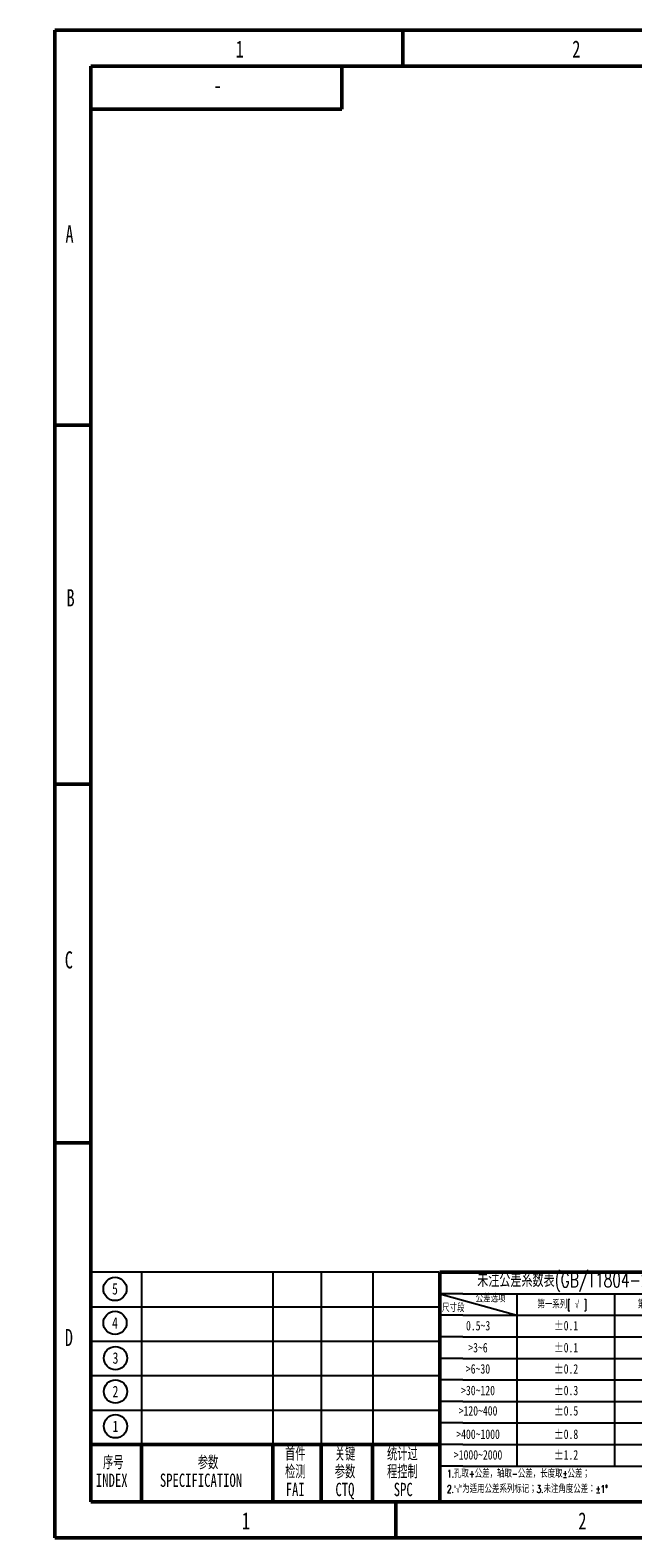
# Model space of a CAD drawing. Header units: millimetres. Extents: x -7 to 661, y 0 to 420.
# Tile 1 of 6: x -7 to 161, y 0 to 420. Entities that reach past the tile are written whole.
import ezdxf

# ---------------------------------------------------------------- set-up
doc = ezdxf.new("R2010")
doc.units = ezdxf.units.MM
doc.header["$LTSCALE"] = 2
doc.linetypes.add('SLD-实线', pattern=[0])
for name, color, linetype in [('DIMENSIONS', 5, 'SLD-实线'), ('FORMAT', 7, 'SLD-实线'), ('SLD-0', 179, 'SLD-实线')]:
    doc.layers.add(name, color=color, linetype=linetype)
doc.layers.add('粗实线', color=7, linetype='SLD-实线', lineweight=50)
doc.styles.add('SLDTEXTSTYLE0', font='TXT', dxfattribs={"width": 0.75})
doc.styles.add('SLDTEXTSTYLE1', font='TXT', dxfattribs={"width": 0.7, "bigfont": 'bigfont'})
doc.styles.add('SLDTEXTSTYLE2', font='TXT', dxfattribs={"width": 0.7})
doc.styles.add('SLDTEXTSTYLE5', font='TXT', dxfattribs={"width": 0.65, "bigfont": 'bigfont'})

# ---------------------------------------------------------------- blocks, each defined once
blk = doc.blocks.new('SW_SYMBOL_C#_1')
at = {"layer": 'SLD-0', "color": 0}
blk.add_circle((1600, 1000), 1600, dxfattribs=at)
at = {"layer": 'SLD-0', "color": 0, "insert": (1600, 1000), "char_height": 1566, "attachment_point": 5, "style": 'SLDTEXTSTYLE0'}
blk.add_mtext('1', dxfattribs=at)
blk = doc.blocks.new('SW_SYMBOL_C#_2')
at = {"layer": 'SLD-0', "color": 0}
blk.add_circle((1600, 1000), 1600, dxfattribs=at)
at = {"layer": 'SLD-0', "color": 0, "insert": (1600, 1000), "char_height": 1566, "attachment_point": 5, "style": 'SLDTEXTSTYLE0'}
blk.add_mtext('2', dxfattribs=at)
blk = doc.blocks.new('SW_SYMBOL_C#_3')
at = {"layer": 'SLD-0', "color": 0}
blk.add_circle((1600, 1000), 1600, dxfattribs=at)
at = {"layer": 'SLD-0', "color": 0, "insert": (1600, 1000), "char_height": 1566, "attachment_point": 5, "style": 'SLDTEXTSTYLE0'}
blk.add_mtext('3', dxfattribs=at)
blk = doc.blocks.new('SW_SYMBOL_C#_5')
at = {"layer": 'SLD-0', "color": 0}
blk.add_circle((1600, 1000), 1600, dxfattribs=at)
at = {"layer": 'SLD-0', "color": 0, "insert": (1600, 1000), "char_height": 1566, "attachment_point": 5, "style": 'SLDTEXTSTYLE0'}
blk.add_mtext('5', dxfattribs=at)
blk = doc.blocks.new('SW_SYMBOL_C#_4')
at = {"layer": 'SLD-0', "color": 0}
blk.add_circle((1600, 1000), 1600, dxfattribs=at)
at = {"layer": 'SLD-0', "color": 0, "insert": (1600, 1000), "char_height": 1566, "attachment_point": 5, "style": 'SLDTEXTSTYLE0'}
blk.add_mtext('4', dxfattribs=at)
blk = doc.blocks.new('SW_NOTE_2')
at = {"layer": 'SLD-0', "color": 0, "attachment_point": 2}
for s, insert, char_height, style in [('\\M+18F98\\M+18D86', (4.4, 4.77), 3.7042, 'SLDTEXTSTYLE1'), ('INDEX', (3.98, -0.16), 3.704, 'SLDTEXTSTYLE2')]:
    blk.add_mtext(s, dxfattribs=dict(at, insert=insert, char_height=char_height, style=style))
blk = doc.blocks.new('SW_NOTE_3')
at = {"layer": 'SLD-0', "color": 0, "char_height": 3.7042, "attachment_point": 2}
for s, insert, style in [('\\M+18E51\\M+19094', (4.4, 4.77), 'SLDTEXTSTYLE1'), ('SPECIFICATION', (2.44, -0.16), 'SLDTEXTSTYLE2')]:
    blk.add_mtext(s, dxfattribs=dict(at, insert=insert, style=style))
blk = doc.blocks.new('SW_NOTE_4')
at = {"layer": 'SLD-0', "color": 0, "attachment_point": 2}
for s, insert, char_height, style in [('\\M+18EF1\\M+18C8F', (4.4, 4.77), 3.7042, 'SLDTEXTSTYLE1'), ('检测', (4.4, -0.16), 3.704, 'SLDTEXTSTYLE1'), ('FAI', (4.37, -5.1), 3.704, 'SLDTEXTSTYLE2')]:
    blk.add_mtext(s, dxfattribs=dict(at, insert=insert, char_height=char_height, style=style))
blk = doc.blocks.new('SW_NOTE_5')
at = {"layer": 'SLD-0', "color": 0, "attachment_point": 2}
for s, insert, char_height, style in [('关键', (4.4, 4.77), 3.704, 'SLDTEXTSTYLE1'), ('\\M+18E51\\M+19094', (4.4, -0.16), 3.7042, 'SLDTEXTSTYLE1'), ('CTQ', (4.37, -5.1), 3.704, 'SLDTEXTSTYLE2')]:
    blk.add_mtext(s, dxfattribs=dict(at, insert=insert, char_height=char_height, style=style))
blk = doc.blocks.new('SW_NOTE_6')
at = {"layer": 'SLD-0', "color": 0, "attachment_point": 2}
for s, insert, char_height, style in [('统计过', (6.6, 4.77), 3.704, 'SLDTEXTSTYLE1'), ('\\M+192F6\\M+18D54\\M+190A7', (6.6, -0.16), 3.7042, 'SLDTEXTSTYLE1'), ('SPC', (6.84, -5.1), 3.704, 'SLDTEXTSTYLE2')]:
    blk.add_mtext(s, dxfattribs=dict(at, insert=insert, char_height=char_height, style=style))
blk = doc.blocks.new('SW_TABLEANNOTATION_0')
at = {"layer": 'FORMAT', "color": 0}
for p, q in [((0, 0), (0, -48)), ((97.15, 0), (0, 0)), ((14.13, 0), (14.13, -48)), ((50.8, 0), (50.8, -48)), ((64.23, 0), (64.23, -48)), ((78.59, 0), (78.59, -48)), ((97.15, -48), (97.15, 0)), ((0, -9.6), (97.15, -9.6)), ((0, -19.2), (97.15, -19.2)), ((0, -28.8), (97.15, -28.8)), ((0, -38.4), (97.15, -38.4)), ((0, -48), (97.15, -48))]:
    blk.add_line(p, q, dxfattribs=at)

msp = doc.modelspace()

# ---------------------------------------------------------------- linework, layer by layer
at = {"layer": 'DIMENSIONS', "color": 7}
for p, q in [((113.682, 68), (107.26, 68)), ((107.26, 68), (128.76, 62)), ((113.682, 68), (183.26, 68)), ((128.76, 68), (128.76, 20)), ((156.01, 68), (156.01, 20)), ((113.682, 62), (107.26, 62)), ((113.682, 62), (183.26, 62)), ((113.682, 56), (107.26, 56)), ((113.682, 56), (183.26, 56)), ((113.682, 50), (107.26, 50)), ((113.682, 50), (183.26, 50)), ((113.682, 44), (107.26, 44)), ((113.682, 44), (183.26, 44)), ((113.682, 38), (107.26, 38)), ((113.682, 38), (183.26, 38)), ((113.682, 32), (107.26, 32)), ((113.682, 32), (183.26, 32)), ((113.682, 26), (107.26, 26)), ((113.682, 26), (183.26, 26)), ((113.682, 20), (107.26, 20)), ((113.682, 20), (183.26, 20))]:
    msp.add_line(p, q, dxfattribs=at)
at = {"layer": 'SLD-0', "linetype": 'SLD-实线', "lineweight": 50}
for p, q in [((10, 410), (584, 410)), ((10, 10), (10, 410)), ((10, 10), (584, 10))]:
    msp.add_line(p, q, dxfattribs=at)
at = {"layer": 'SLD-0', "linetype": 'SLD-实线'}
msp.add_line((10, 410), (10, 394), dxfattribs=at)
at = {"layer": '粗实线'}
for p, q in [((0, 0), (0, 420)), ((0, 420), (594, 420)), ((97, 420), (97, 410)), ((10, 310), (0, 310)), ((10, 210), (0, 210)), ((10, 110), (0, 110)), ((113.682, 74), (183.26, 74)), ((0, 0), (594, 0)), ((100, 0), (594, 0))]:
    msp.add_line(p, q, dxfattribs=at)
at = {"layer": '粗实线', "color": 7}
for p, q in [((80, 398), (80, 410)), ((10, 398), (80, 398)), ((107.26, 68), (107.26, 74)), ((113.682, 74), (107.26, 74)), ((107.26, 68), (107.26, 20)), ((107.26, 26), (10, 26)), ((24.136, 25.97), (24.136, 10)), ((60.796, 26), (60.796, 10)), ((74.235, 10), (74.235, 26)), ((88.58, 10), (88.58, 26)), ((107.26, 20), (107.26, 10)), ((95.023, 10), (95.023, 0))]:
    msp.add_line(p, q, dxfattribs=at)

# ---------------------------------------------------------------- block references
at = {"layer": 'FORMAT'}
msp.add_blockref('SW_TABLEANNOTATION_0', (10, 74), dxfattribs=at)
at = {"layer": 'SLD-0', "xscale": 0.002027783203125, "yscale": 0.002027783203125, "zscale": 0.002027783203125}
for name, p in [('SW_SYMBOL_C#_5', (13.523, 67.307)), ('SW_SYMBOL_C#_4', (13.523, 57.846)), ('SW_SYMBOL_C#_3', (13.651, 48.046)), ('SW_SYMBOL_C#_2', (13.651, 38.735)), ('SW_SYMBOL_C#_1', (13.651, 29.053))]:
    msp.add_blockref(name, p, dxfattribs=at)
at = {"layer": 'SLD-0'}
for name, p in [('SW_NOTE_4', (62.623, 20.431)), ('SW_NOTE_5', (76.482, 20.431)), ('SW_NOTE_6', (90.261, 20.431)), ('SW_NOTE_2', (11.879, 18.06)), ('SW_NOTE_3', (38.295, 18.06))]:
    msp.add_blockref(name, p, dxfattribs=at)

# ---------------------------------------------------------------- texts
at = {"layer": 'DIMENSIONS', "color": 7, "char_height": 4.762, "attachment_point": 1, "style": 'SLDTEXTSTYLE2'}
for s, insert in [('1', (50.417, 417.117)), ('2', (144.202, 417.117)), ('A', (2.953, 365.588)), ('B', (3.265, 264.251)), ('C', (2.764, 163.386)), ('D', (2.781, 58.195)), ('1', (52.115, 7.106)), ('2', (145.901, 7.106))]:
    msp.add_mtext(s, dxfattribs=dict(at, insert=insert))
at = {"layer": 'DIMENSIONS', "char_height": 2.11667, "attachment_point": 1, "style": 'SLDTEXTSTYLE1'}
for s, insert in [('\\M+18CF6\\M+18DB7选项', (117.293, 67.754)), ('\\M+18EDA\\M+190A1\\M+19269', (107.929, 65.093))]:
    msp.add_mtext(s, dxfattribs=dict(at, insert=insert))
at = {"layer": 'SLD-0', "insert": (45.385, 401.52), "char_height": 4.233, "attachment_point": 2, "rotation": 180, "style": 'SLDTEXTSTYLE0'}
msp.add_mtext('-', dxfattribs=at)
at = {"layer": 'SLD-0'}
for s, insert, char_height, attachment_point, style in [('\\M+196A2\\M+1928D\\M+18CF6\\M+18DB7\\M+18C6E\\M+19094\\M+1955C(GB/T1804-2000)', (146.152, 73.867), 4, 2, 'SLDTEXTSTYLE1'), ('\\M+191E6\\M+188EA\\M+18C6E\\M+197F1[ \\M+181E3 ]', (141.399, 66.066), 2.11667, 2, 'SLDTEXTSTYLE1'), ('\\M+191E6\\M+193F1\\M+18C6E\\M+197F1[  ]', (168.407, 66.066), 2.11667, 2, 'SLDTEXTSTYLE5'), ('0.5~3', (117.968, 60.435), 2.6458, 2, 'SLDTEXTSTYLE0'), ('±0.1', (142.494, 60.435), 2.6458, 2, 'SLDTEXTSTYLE0'), ('>3~6', (117.935, 54.311), 2.6458, 2, 'SLDTEXTSTYLE0'), ('±0.1', (142.494, 54.311), 2.6458, 2, 'SLDTEXTSTYLE0'), ('>6~30', (117.94, 48.396), 2.6458, 2, 'SLDTEXTSTYLE0'), ('±0.2', (142.494, 48.396), 2.6458, 2, 'SLDTEXTSTYLE0'), ('>30~120', (117.95, 42.386), 2.6458, 2, 'SLDTEXTSTYLE0'), ('±0.3', (142.494, 42.386), 2.6458, 2, 'SLDTEXTSTYLE0'), ('>120~400', (117.955, 36.714), 2.6458, 2, 'SLDTEXTSTYLE0'), ('±0.5', (142.494, 36.714), 2.6458, 2, 'SLDTEXTSTYLE0'), ('>400~1000', (117.96, 30.196), 2.6458, 2, 'SLDTEXTSTYLE0'), ('±0.8', (142.494, 30.196), 2.6458, 2, 'SLDTEXTSTYLE0'), ('>1000~2000', (117.965, 24.447), 2.6458, 2, 'SLDTEXTSTYLE0'), ('±1.2', (142.494, 24.447), 2.6458, 2, 'SLDTEXTSTYLE0'), ('1.\\M+18D45\\M+18EE6+\\M+18CF6\\M+18DB7\\M+18143轴\\M+18EE6-\\M+18CF6\\M+18DB7\\M+18143长\\M+19378\\M+18EE6\\M+1817D\\M+18CF6\\M+18DB7\\M+18147', (109.32, 18.903), 2.116667, 1, 'SLDTEXTSTYLE1'), ('2.\\M+18167\\M+181E3\\M+18168为适\\M+19770\\M+18CF6\\M+18DB7\\M+18C6E\\M+197F1标记\\M+181473.\\M+196A2\\M+1928D\\M+18A70\\M+19378\\M+18CF6\\M+18DB7\\M+18146\\M+1817D1\\M+1818B', (109.291, 14.652), 2.116667, 1, 'SLDTEXTSTYLE1')]:
    msp.add_mtext(s, dxfattribs=dict(at, insert=insert, char_height=char_height, attachment_point=attachment_point, style=style))

doc.saveas('drawing.dxf')
